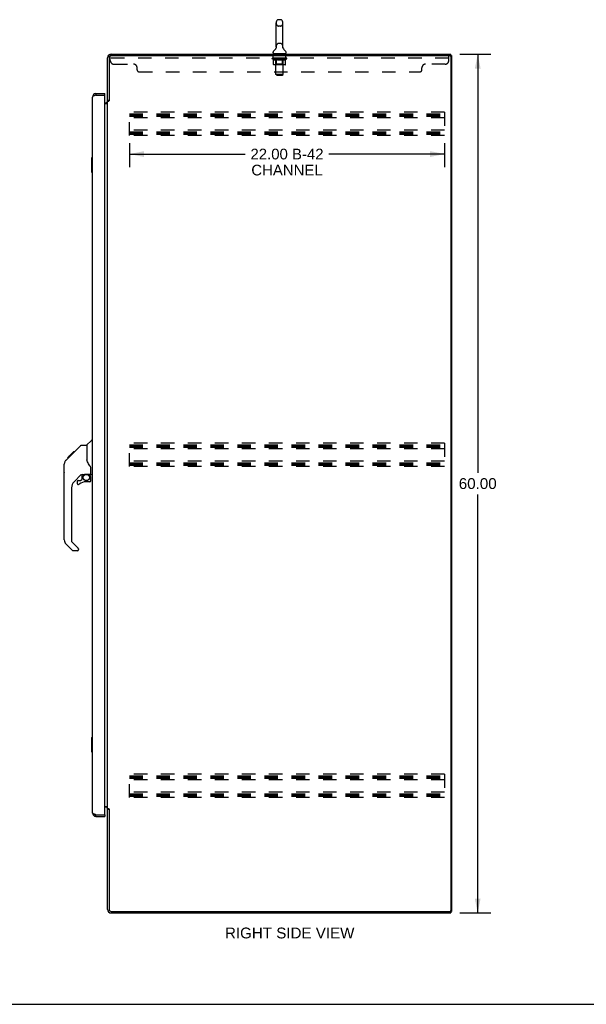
# Model space of a CAD drawing. Header units: inches. Extents: x 0 to 171, y 0 to 111.
# Tile 8 of 11: x 90 to 130, y 0 to 69. Entities that reach past the tile are written whole.
import ezdxf

# ---------------------------------------------------------------- set-up
doc = ezdxf.new("R2010")
doc.units = ezdxf.units.IN
doc.header["$LTSCALE"] = 9.428571
doc.header["$MEASUREMENT"] = 0
doc.linetypes.add('HIDDEN', pattern=[0.2, 0.1, -0.1])
doc.layers.get('0').update_dxf_attribs({"linetype": 'CONTINUOUS'})
for name, color, linetype in [('02___PRT_ALL_AXES', 7, 'CONTINUOUS'), ('DEFAULT_2', 8, 'HIDDEN'), ('DIMENSIONS', 7, 'CONTINUOUS')]:
    doc.layers.add(name, color=color, linetype=linetype)
doc.styles.get("Standard").update_dxf_attribs({"font": 'arial.ttf'})
doc.dimstyles.new('DIMSTYLE_1', dxfattribs={"dimtxt": 0.756303, "dimasz": 1.008403, "dimexe": 0.09, "dimexo": 0.07, "dimgap": 0.0375, "dimtad": 0, "dimtih": 1, "dimtoh": 1, "dimzin": 4, "dimdsep": 46, "dimtxsty": 'Standard', "dimblk": '_FILLED', "dimblk1": '_FILLED', "dimblk2": '_FILLED', "dimcen": 0.09, "dimazin": 1, "dimtfac": 1, "dimtdec": 3, "dimtofl": 0, "dimtmove": 0, "dimatfit": 3, "dimldrblk": '_FILLED', "dimfxl": 1, "dimtolj": 1, "dimtzin": 4, "dimarcsym": 0})
doc.dimstyles.new('DIMSTYLE_3', dxfattribs={"dimtxt": 0.746218, "dimasz": 1.008403, "dimexe": 0.09, "dimexo": 0.07, "dimgap": 0.037, "dimtad": 0, "dimtih": 1, "dimtoh": 1, "dimzin": 4, "dimdsep": 46, "dimtxsty": 'Standard', "dimblk": '_FILLED', "dimblk1": '_FILLED', "dimblk2": '_FILLED', "dimcen": 0.09, "dimazin": 1, "dimtfac": 1, "dimtdec": 3, "dimtofl": 0, "dimtmove": 0, "dimatfit": 3, "dimldrblk": '_FILLED', "dimfxl": 1, "dimtolj": 1, "dimtzin": 4, "dimarcsym": 0})

# ---------------------------------------------------------------- blocks, each defined once
blk = doc.blocks.new('_FILLED')
at = {"color": 0, "linetype": 'ByBlock'}
blk.add_solid([(0, 0), (-1, 0.2), (-1, -0.2)], dxfattribs=at)
blk = doc.blocks.new('*D5')
at = {"layer": 'DIMENSIONS', "color": 2, "linetype": 'Continuous'}
for p, q in [((121.097, 66.381), (123.243, 66.381)), ((122.335, 66.381), (122.335, 37.137)), ((122.335, 6.381), (122.335, 35.625)), ((121.097, 6.381), (123.243, 6.381))]:
    blk.add_line(p, q, dxfattribs=at)
at = {"layer": 'DIMENSIONS', "color": 2, "linetype": 'Continuous', "xscale": 1.0084033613, "yscale": 1.0084033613, "zscale": 1.0084033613}
for p, rotation in [((122.335, 66.381), 90), ((122.335, 6.381), 270)]:
    blk.add_blockref('_FILLED', p, dxfattribs=dict(at, rotation=rotation))
at = {"layer": 'DIMENSIONS', "color": 2, "linetype": 'Continuous', "insert": (122.335, 36.759), "char_height": 0.7563, "width": 2.64284, "attachment_point": 2, "line_spacing_factor": 0.9}
blk.add_mtext('60.00', dxfattribs=at)
blk = doc.blocks.new('*D6')
at = {"layer": 'DIMENSIONS', "color": 2, "linetype": 'Continuous'}
for p, q in [((98.024, 60.168), (98.024, 58.495)), ((120.024, 60.168), (120.024, 58.495)), ((98.024, 59.402), (106.103, 59.402)), ((120.024, 59.402), (111.945, 59.402))]:
    blk.add_line(p, q, dxfattribs=at)
at = {"layer": 'DIMENSIONS', "color": 2, "linetype": 'Continuous', "xscale": 1.0084033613, "yscale": 1.0084033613, "zscale": 1.0084033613, "rotation": 180}
blk.add_blockref('_FILLED', (98.024, 59.402), dxfattribs=at)
at = {"layer": 'DIMENSIONS', "color": 2, "linetype": 'Continuous', "xscale": 1.0084033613, "yscale": 1.0084033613, "zscale": 1.0084033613}
blk.add_blockref('_FILLED', (120.024, 59.402), dxfattribs=at)
at = {"layer": 'DIMENSIONS', "color": 2, "linetype": 'Continuous', "insert": (109.024, 59.775), "char_height": 0.7462, "width": 5.09592, "attachment_point": 2, "line_spacing_factor": 0.9}
blk.add_mtext('22.00 B-42\\PCHANNEL', dxfattribs=at)

msp = doc.modelspace()

# ---------------------------------------------------------------- linework, layer by layer
at = {"color": 7, "linetype": 'Continuous'}
for p, q in [((108.566, 68.789), (108.439, 68.789)), ((108.261, 66.903), (108.261, 68.566)), ((108.744, 66.903), (108.744, 68.566)), ((108.264, 66.867), (108.264, 66.863)), ((108.264, 66.863), (108.265, 66.859)), ((108.265, 66.838), (108.264, 66.833)), ((108.264, 66.834), (108.264, 66.829)), ((108.265, 66.859), (108.265, 66.855)), ((108.265, 66.855), (108.265, 66.851)), ((108.265, 66.851), (108.265, 66.846)), ((108.265, 66.846), (108.265, 66.842)), ((108.265, 66.842), (108.265, 66.838)), ((108.74, 66.859), (108.741, 66.863)), ((108.74, 66.851), (108.74, 66.855)), ((108.74, 66.846), (108.74, 66.851)), ((108.74, 66.842), (108.74, 66.846)), ((108.74, 66.838), (108.74, 66.842)), ((108.741, 66.833), (108.74, 66.838)), ((108.741, 66.829), (108.741, 66.834)), ((108.051, 66.471), (108.051, 66.509)), ((108.065, 66.411), (108.065, 66.381)), ((108.94, 66.411), (108.065, 66.411)), ((108.94, 66.411), (108.94, 66.381)), ((108.955, 66.471), (108.955, 66.509)), ((120.395, 66.277), (120.503, 66.277)), ((120.451, 66.277), (120.451, 66.381)), ((95.691, 63.631), (95.691, 63.527)), ((96.299, 63.527), (96.279, 63.527)), ((96.299, 63.527), (96.299, 63.631)), ((96.607, 63.14), (96.503, 63.14)), ((95.385, 59.116), (95.385, 58.146)), ((95.445, 59.131), (95.4, 59.131)), ((95.431, 59.031), (95.431, 58.231)), ((95.4, 58.131), (95.445, 58.131)), ((95.057, 39.076), (95.354, 39.373)), ((95.445, 39.385), (95.382, 39.385)), ((93.701, 38.181), (94.111, 38.59)), ((94.01, 38.423), (94.634, 39.047)), ((94.111, 38.59), (94.113, 38.592)), ((94.111, 38.591), (94.178, 38.591)), ((94.178, 38.59), (94.111, 38.59)), ((94.113, 38.592), (94.18, 38.592)), ((94.69, 39.07), (95.051, 39.07)), ((95.051, 39.07), (95.051, 37.966)), ((93.591, 38.003), (93.572, 37.982)), ((93.591, 38.003), (93.87, 38.282)), ((93.697, 38.177), (93.7, 38.18)), ((93.697, 38.177), (93.764, 38.177)), ((93.7, 38.18), (93.767, 38.18)), ((93.768, 38.181), (93.701, 38.181)), ((93.849, 38.262), (93.783, 38.262)), ((93.869, 38.282), (94.002, 38.415)), ((93.936, 38.348), (93.869, 38.348)), ((94.018, 38.431), (93.951, 38.431)), ((94.01, 38.423), (93.974, 38.387)), ((94.094, 38.507), (94.028, 38.507)), ((95.071, 37.973), (95.051, 38.028)), ((95.1, 37.905), (95.071, 37.973)), ((93.464, 37.143), (93.464, 37.73)), ((93.476, 32.442), (93.476, 37.726)), ((95.327, 37.042), (95.327, 37.449)), ((94.662, 37.008), (94.161, 36.507)), ((94.382, 36.509), (94.382, 36.39)), ((94.46, 36.588), (94.613, 36.588)), ((94.621, 36.591), (94.693, 36.663)), ((94.697, 36.998), (94.697, 36.671)), ((94.739, 37.003), (94.827, 37.003)), ((95.004, 37.044), (95.012, 37.044)), ((95.012, 37.044), (95.307, 37.044)), ((95.248, 36.509), (95.012, 36.509)), ((95.189, 37.044), (95.269, 36.965)), ((95.261, 36.957), (95.255, 36.951)), ((95.307, 36.825), (95.327, 36.825)), ((95.327, 36.588), (95.327, 36.825)), ((95.366, 37.003), (95.445, 37.003)), ((93.988, 36.089), (93.988, 32.356)), ((94.044, 31.711), (93.591, 32.163)), ((94.011, 32.3), (94.447, 31.865)), ((94.382, 31.688), (94.099, 31.688)), ((94.46, 31.831), (94.46, 31.767)), ((95.385, 18.616), (95.385, 17.646)), ((95.445, 18.631), (95.4, 18.631)), ((95.431, 18.531), (95.431, 17.731)), ((95.4, 17.631), (95.445, 17.631)), ((95.691, 13.131), (95.691, 13.235)), ((96.279, 13.235), (96.299, 13.235)), ((96.299, 13.235), (96.299, 13.131)), ((96.607, 13.621), (96.503, 13.621)), ((120.395, 6.485), (120.503, 6.485)), ((120.451, 6.485), (120.451, 6.381)), ((0, 0), (171.429, 0))]:
    msp.add_line(p, q, dxfattribs=at)
at = {"color": 3, "linetype": 'Continuous'}
for p, q in [((96.503, 63.127), (96.503, 66.134)), ((96.607, 66.135), (96.607, 63.129)), ((96.749, 66.381), (120.451, 66.381)), ((96.749, 66.277), (120.388, 66.277)), ((120.451, 66.214), (120.451, 6.547)), ((120.503, 66.277), (120.503, 6.485)), ((95.445, 13.377), (95.445, 63.384)), ((95.691, 63.631), (96.299, 63.631)), ((95.691, 63.527), (96.279, 63.527)), ((96.299, 13.255), (96.299, 63.507)), ((96.299, 62.985), (96.36, 62.985)), ((96.299, 62.933), (96.503, 62.933)), ((96.503, 13.673), (96.503, 63.088)), ((96.503, 63.088), (96.577, 63.088)), ((96.299, 13.829), (96.503, 13.829)), ((96.36, 13.777), (96.299, 13.777)), ((95.691, 13.235), (96.279, 13.235)), ((95.691, 13.131), (96.299, 13.131)), ((96.503, 13.673), (96.577, 13.673)), ((96.503, 6.627), (96.503, 13.634)), ((96.593, 13.655), (96.595, 13.651)), ((96.607, 13.633), (96.607, 6.627)), ((96.749, 6.485), (120.388, 6.485)), ((96.749, 6.381), (120.451, 6.381))]:
    msp.add_line(p, q, dxfattribs=at)
at = {"color": 7, "linetype": 'Continuous'}
for points in [[(108.74, 66.855), (108.74, 66.859), (108.741, 66.863), (108.741, 66.867)], [(95.43, 59.067), (95.43, 59.061), (95.431, 59.056), (95.431, 59.05), (95.431, 59.043), (95.431, 59.037), (95.431, 59.031)], [(95.431, 58.231), (95.431, 58.225), (95.431, 58.218), (95.431, 58.212), (95.431, 58.206), (95.43, 58.2), (95.43, 58.195)], [(94.634, 39.047), (94.642, 39.054), (94.65, 39.059), (94.66, 39.064), (94.669, 39.067), (94.68, 39.069), (94.69, 39.07)], [(93.591, 38.003), (93.572, 37.983), (93.547, 37.95), (93.525, 37.914), (93.506, 37.877), (93.492, 37.838), (93.483, 37.797), (93.477, 37.755), (93.476, 37.726)], [(93.891, 38.303), (93.876, 38.288), (93.87, 38.282)], [(93.974, 38.387), (93.952, 38.365), (93.93, 38.343), (93.891, 38.303)], [(95.273, 37.62), (95.225, 37.69), (95.176, 37.767), (95.135, 37.838), (95.1, 37.905)], [(95.327, 37.449), (95.326, 37.473), (95.321, 37.508), (95.312, 37.542), (95.3, 37.574), (95.284, 37.603), (95.273, 37.62)], [(94.827, 37.003), (94.835, 37.004), (94.844, 37.006), (94.853, 37.009), (94.865, 37.013), (94.878, 37.017), (94.893, 37.023), (94.91, 37.028), (94.927, 37.033), (94.946, 37.037), (94.966, 37.041), (94.985, 37.043), (95.004, 37.044)], [(95.307, 36.825), (95.306, 36.839), (95.304, 36.853), (95.302, 36.867), (95.298, 36.88), (95.293, 36.893), (95.287, 36.906), (95.28, 36.918), (95.273, 36.929), (95.264, 36.94), (95.255, 36.951)], [(95.269, 36.965), (95.269, 36.964), (95.268, 36.964), (95.267, 36.963), (95.266, 36.962), (95.265, 36.961), (95.261, 36.957)], [(95.43, 18.567), (95.43, 18.561), (95.431, 18.556), (95.431, 18.55), (95.431, 18.543), (95.431, 18.537), (95.431, 18.531)], [(95.431, 17.731), (95.431, 17.725), (95.431, 17.718), (95.431, 17.712), (95.431, 17.706), (95.43, 17.7), (95.43, 17.695)]]:
    msp.add_lwpolyline(points, dxfattribs=at)
at = {"color": 3, "linetype": 'Continuous'}
for points in [[(95.604, 63.494), (95.59, 63.489), (95.577, 63.483), (95.564, 63.478), (95.551, 63.472), (95.539, 63.467), (95.528, 63.461), (95.517, 63.456), (95.507, 63.45), (95.497, 63.445), (95.488, 63.439), (95.48, 63.434), (95.473, 63.428), (95.466, 63.423), (95.461, 63.417), (95.456, 63.412), (95.452, 63.406), (95.449, 63.401), (95.446, 63.395), (95.445, 63.39), (95.445, 63.384)], [(95.691, 63.527), (95.676, 63.521), (95.661, 63.516), (95.647, 63.51), (95.632, 63.505), (95.618, 63.499), (95.604, 63.494)], [(96.577, 63.088), (96.579, 63.09), (96.581, 63.091), (96.582, 63.093), (96.584, 63.094), (96.585, 63.095), (96.586, 63.097), (96.588, 63.098), (96.589, 63.1), (96.589, 63.101), (96.59, 63.102), (96.591, 63.103), (96.592, 63.105), (96.593, 63.106), (96.593, 63.107)], [(96.593, 63.107), (96.595, 63.111), (96.596, 63.112), (96.597, 63.114), (96.598, 63.116), (96.599, 63.117), (96.6, 63.119), (96.601, 63.12), (96.602, 63.122), (96.603, 63.124), (96.604, 63.125), (96.605, 63.127), (96.607, 63.129)], [(95.604, 13.268), (95.59, 13.273), (95.577, 13.279), (95.564, 13.284), (95.551, 13.29), (95.539, 13.295), (95.528, 13.301), (95.517, 13.306), (95.507, 13.312), (95.497, 13.317), (95.488, 13.323), (95.48, 13.328), (95.473, 13.334), (95.466, 13.339), (95.461, 13.345), (95.456, 13.35), (95.452, 13.355), (95.449, 13.361), (95.446, 13.366), (95.445, 13.372), (95.445, 13.377)], [(95.691, 13.235), (95.676, 13.24), (95.661, 13.246), (95.647, 13.251), (95.632, 13.257), (95.618, 13.262), (95.604, 13.268)], [(96.577, 13.673), (96.579, 13.672), (96.581, 13.671), (96.582, 13.669), (96.584, 13.668), (96.585, 13.666), (96.586, 13.665), (96.588, 13.664), (96.589, 13.662), (96.589, 13.661), (96.59, 13.66), (96.591, 13.658), (96.592, 13.657), (96.593, 13.656), (96.593, 13.655)], [(96.595, 13.651), (96.596, 13.649), (96.597, 13.648), (96.598, 13.646), (96.599, 13.645), (96.6, 13.643), (96.601, 13.642), (96.602, 13.64), (96.603, 13.638), (96.604, 13.636), (96.605, 13.635), (96.607, 13.633)]]:
    msp.add_lwpolyline(points, dxfattribs=at)
at = {"color": 7, "linetype": 'Continuous'}
msp.add_circle((95.012, 36.804), 0.217, dxfattribs=at)
for centre, radius, start, end in [((108.439, 68.664), 0.125, 90, 123.18477), ((108.566, 68.664), 0.125, 56.81523, 90), ((108.503, 68.566), 0.241, 123.18477, 180), ((108.503, 68.566), 0.241, 0, 56.81523), ((107.802, 67.01), 0.5, 306.74144, 337.18423), ((108.503, 66.903), 0.241, 180, 188.65001), ((108.503, 66.903), 0.241, 351.34999, 360), ((109.204, 67.01), 0.5, 202.81578, 233.25856), ((108.176, 66.509), 0.125, 126.74165, 180), ((108.111, 66.471), 0.06, 180, 270), ((108.895, 66.471), 0.06, 270, 360), ((108.83, 66.509), 0.125, 0, 53.25835), ((95.691, 63.384), 0.142, 90, 131.38317), ((95.609, 63.241), 0.26, 87.36278, 90), ((95.4, 59.116), 0.015, 90, 180), ((95.43, 59.116), 0.015, 0, 90), ((95.4, 58.146), 0.015, 180, 270), ((95.43, 58.146), 0.015, 270, 360), ((95.382, 39.345), 0.0394, 90, 135), ((95.071, 39.062), 0.0197, 135, 180), ((93.484, 37.73), 0.0197, 110.96309, 180), ((93.484, 37.143), 0.0197, 180, 246.39296), ((94.579, 36.089), 0.591, 135, 180), ((94.46, 36.509), 0.0787, 90, 180), ((95.012, 35.722), 0.787, 90, 129.5212), ((94.613, 36.6), 0.0118, 270, 315), ((94.739, 36.806), 0.197, 90, 127.44051), ((94.685, 36.671), 0.0118, 315, 360), ((95.248, 36.588), 0.0787, 270, 360), ((95.13, 36.825), 0.197, 0, 45), ((95.307, 37.064), 0.0197, 270, 360), ((95.366, 37.042), 0.0394, 180, 270), ((94.46, 36.39), 0.0787, 180, 309.5212), ((93.87, 32.442), 0.394, 180, 225), ((94.067, 32.356), 0.0787, 180, 225), ((94.099, 31.767), 0.0787, 225, 270), ((94.382, 31.767), 0.0787, 270, 360), ((94.413, 31.831), 0.0472, 0, 45), ((95.4, 18.616), 0.015, 90, 180), ((95.43, 18.616), 0.015, 0, 90), ((95.4, 17.646), 0.015, 180, 270), ((95.43, 17.646), 0.015, 270, 360), ((95.691, 13.377), 0.142, 228.61683, 270), ((95.609, 13.521), 0.26, 270, 272.60797)]:
    msp.add_arc(centre, radius, start, end, dxfattribs=at)
at = {"color": 3, "linetype": 'Continuous'}
for centre, radius, start, end in [((96.749, 66.134), 0.246, 90, 180), ((96.749, 66.135), 0.142, 90, 180), ((120.388, 66.214), 0.0625, 0, 90), ((95.691, 63.384), 0.246, 90, 180), ((96.279, 63.507), 0.02, 0, 90), ((96.36, 63.127), 0.142, 270, 360), ((96.36, 13.634), 0.142, 0, 90), ((95.691, 13.377), 0.246, 180, 270), ((96.279, 13.255), 0.02, 270, 360), ((96.749, 6.627), 0.246, 180, 270), ((96.749, 6.627), 0.142, 180, 270), ((120.388, 6.547), 0.0625, 270, 360)]:
    msp.add_arc(centre, radius, start, end, dxfattribs=at)
at = {"layer": '02___PRT_ALL_AXES', "color": 8, "linetype": 'HIDDEN'}
for p, q in [((108.065, 66.09), (108.065, 66.277)), ((108.94, 66.277), (108.065, 66.277)), ((108.94, 66.09), (108.065, 66.09)), ((108.94, 66.09), (108.94, 66.277))]:
    msp.add_line(p, q, dxfattribs=at)
at = {"layer": 'DEFAULT_2', "color": 8, "linetype": 'HIDDEN'}
for p, q in [((108.566, 68.344), (108.439, 68.344)), ((108.566, 67.126), (108.439, 67.126)), ((96.69, 65.932), (96.69, 66.277)), ((96.749, 66.277), (96.69, 66.277)), ((120.315, 66.09), (96.69, 66.09)), ((107.996, 66.053), (107.996, 66.085)), ((107.996, 66.084), (108.241, 66.084)), ((108.074, 65.998), (107.996, 66.053)), ((109.009, 66.053), (107.996, 66.053)), ((107.997, 66.084), (107.997, 66.088)), ((108.093, 66.087), (107.997, 66.088)), ((108.004, 66.085), (108.004, 66.09)), ((108.011, 66.082), (108.011, 66.085)), ((108.011, 66.082), (108.994, 66.082)), ((108.018, 66.082), (108.018, 66.085)), ((108.019, 66.082), (108.019, 66.085)), ((108.027, 66.085), (108.027, 66.09)), ((108.04, 66.082), (108.04, 66.085)), ((108.041, 66.082), (108.041, 66.085)), ((108.064, 66.085), (108.064, 66.09)), ((108.076, 66.082), (108.076, 66.085)), ((108.078, 66.082), (108.078, 66.085)), ((108.093, 66.084), (108.093, 66.087)), ((108.115, 66.085), (108.115, 66.09)), ((108.116, 66.082), (108.116, 66.084)), ((108.117, 66.082), (108.117, 66.084)), ((108.119, 66.082), (108.119, 66.084)), ((108.125, 66.082), (108.125, 66.085)), ((108.125, 66.082), (108.125, 66.084)), ((108.127, 66.082), (108.127, 66.085)), ((108.13, 66.082), (108.13, 66.085)), ((108.134, 66.082), (108.134, 66.084)), ((108.145, 66.082), (108.145, 66.084)), ((108.159, 66.082), (108.159, 66.084)), ((108.16, 66.082), (108.16, 66.087)), ((108.176, 66.082), (108.176, 66.084)), ((108.176, 66.082), (108.176, 66.084)), ((108.177, 66.085), (108.177, 66.09)), ((108.185, 66.082), (108.185, 66.085)), ((108.188, 66.082), (108.188, 66.085)), ((108.196, 66.082), (108.196, 66.084)), ((108.205, 66.082), (108.205, 66.088)), ((108.217, 66.082), (108.217, 66.084)), ((108.22, 66.082), (108.22, 66.084)), ((108.241, 66.082), (108.241, 66.084)), ((108.295, 66.084), (108.245, 66.084)), ((108.25, 66.085), (108.25, 66.09)), ((108.253, 66.411), (108.253, 66.381)), ((108.253, 65.675), (108.253, 66.05)), ((108.254, 64.971), (108.254, 66.381)), ((108.255, 66.082), (108.255, 66.085)), ((108.259, 66.082), (108.259, 66.085)), ((108.264, 66.082), (108.264, 66.089)), ((108.267, 66.082), (108.267, 66.084)), ((108.276, 66.082), (108.276, 66.084)), ((108.295, 66.082), (108.295, 66.084)), ((108.355, 66.084), (108.308, 66.084)), ((108.324, 66.082), (108.324, 66.084)), ((108.33, 66.085), (108.33, 66.09)), ((108.333, 66.082), (108.333, 66.085)), ((108.334, 66.082), (108.334, 66.089)), ((108.337, 66.082), (108.337, 66.085)), ((108.343, 66.082), (108.343, 66.085)), ((108.355, 66.082), (108.355, 66.084)), ((108.419, 66.084), (108.376, 66.084)), ((108.386, 66.082), (108.386, 66.084)), ((108.411, 66.084), (108.503, 66.09)), ((108.415, 66.085), (108.415, 66.09)), ((108.415, 66.085), (108.415, 66.09)), ((108.415, 66.09), (108.415, 66.09)), ((108.415, 66.082), (108.415, 66.085)), ((108.418, 66.082), (108.418, 66.085)), ((108.419, 66.082), (108.419, 66.085)), ((108.419, 66.082), (108.419, 66.084)), ((108.486, 66.084), (108.448, 66.084)), ((108.452, 66.082), (108.452, 66.084)), ((108.486, 66.082), (108.486, 66.084)), ((108.501, 66.085), (108.501, 66.085)), ((108.501, 66.082), (108.501, 66.085)), ((108.501, 66.082), (108.501, 66.085)), ((108.503, 66.085), (108.503, 66.09)), ((108.503, 66.09), (108.594, 66.084)), ((108.505, 66.082), (108.505, 66.085)), ((108.505, 66.082), (108.505, 66.085)), ((108.505, 66.085), (108.505, 66.085)), ((108.519, 66.082), (108.519, 66.084)), ((108.519, 66.084), (108.558, 66.084)), ((108.553, 66.082), (108.553, 66.084)), ((108.586, 66.082), (108.586, 66.085)), ((108.586, 66.082), (108.586, 66.084)), ((108.586, 66.084), (108.63, 66.084)), ((108.587, 66.082), (108.587, 66.085)), ((108.59, 66.085), (108.59, 66.09)), ((108.59, 66.09), (108.591, 66.09)), ((108.59, 66.082), (108.59, 66.085)), ((108.591, 66.085), (108.591, 66.09)), ((108.619, 66.082), (108.619, 66.084)), ((108.651, 66.082), (108.651, 66.084)), ((108.651, 66.084), (108.698, 66.084)), ((108.663, 66.082), (108.663, 66.085)), ((108.669, 66.082), (108.669, 66.085)), ((108.671, 66.082), (108.671, 66.089)), ((108.673, 66.082), (108.673, 66.085)), ((108.676, 66.085), (108.676, 66.09)), ((108.682, 66.082), (108.682, 66.084)), ((108.71, 66.082), (108.71, 66.084)), ((108.71, 66.084), (108.76, 66.084)), ((108.73, 66.082), (108.73, 66.084)), ((108.738, 66.082), (108.738, 66.084)), ((108.742, 66.082), (108.742, 66.089)), ((108.747, 66.082), (108.747, 66.085)), ((108.75, 66.082), (108.75, 66.085)), ((108.752, 64.971), (108.752, 66.381)), ((108.753, 66.411), (108.753, 66.381)), ((108.753, 65.675), (108.753, 66.05)), ((108.756, 66.085), (108.756, 66.09)), ((108.764, 66.082), (108.764, 66.084)), ((108.764, 66.084), (108.925, 66.084)), ((108.786, 66.082), (108.786, 66.084)), ((108.788, 66.082), (108.788, 66.084)), ((108.801, 66.082), (108.801, 66.088)), ((108.81, 66.082), (108.81, 66.084)), ((108.817, 66.082), (108.817, 66.085)), ((108.82, 66.082), (108.82, 66.085)), ((108.828, 66.085), (108.828, 66.09)), ((108.829, 66.082), (108.829, 66.084)), ((108.829, 66.082), (108.829, 66.084)), ((108.846, 66.082), (108.846, 66.087)), ((108.846, 66.082), (108.846, 66.084)), ((108.86, 66.082), (108.86, 66.084)), ((108.872, 66.082), (108.872, 66.084)), ((108.875, 66.082), (108.875, 66.085)), ((108.878, 66.082), (108.878, 66.085)), ((108.881, 66.082), (108.881, 66.085)), ((108.881, 66.082), (108.881, 66.084)), ((108.886, 66.082), (108.886, 66.084)), ((108.889, 66.082), (108.889, 66.084)), ((108.889, 66.082), (108.889, 66.084)), ((108.89, 66.085), (108.89, 66.09)), ((108.927, 66.082), (108.927, 66.085)), ((108.93, 66.082), (108.93, 66.085)), ((108.93, 65.997), (109.009, 66.053)), ((108.941, 66.085), (108.941, 66.09)), ((108.964, 66.082), (108.964, 66.085)), ((108.965, 66.082), (108.965, 66.085)), ((108.978, 66.085), (108.978, 66.09)), ((108.986, 66.082), (108.986, 66.085)), ((108.987, 66.082), (108.987, 66.085)), ((108.994, 66.082), (108.994, 66.085)), ((109.001, 66.085), (109.001, 66.09)), ((109.009, 66.053), (109.009, 66.09)), ((120.315, 65.932), (120.315, 66.277)), ((96.94, 65.682), (98.315, 65.682)), ((98.565, 65.277), (98.565, 65.432)), ((108.074, 65.673), (108.074, 65.998)), ((108.074, 65.998), (108.086, 65.99)), ((108.098, 65.983), (108.086, 65.99)), ((108.109, 65.977), (108.098, 65.983)), ((108.895, 65.644), (108.108, 65.644)), ((108.121, 65.971), (108.109, 65.977)), ((108.132, 65.967), (108.121, 65.972)), ((108.144, 65.963), (108.132, 65.967)), ((108.219, 65.963), (108.144, 65.963)), ((108.219, 65.963), (108.23, 65.967)), ((108.253, 65.675), (108.221, 65.644)), ((108.241, 65.971), (108.23, 65.967)), ((108.253, 65.977), (108.241, 65.971)), ((108.264, 65.983), (108.253, 65.977)), ((108.753, 65.675), (108.253, 65.675)), ((108.276, 65.99), (108.264, 65.983)), ((108.288, 65.998), (108.276, 65.99)), ((108.288, 65.673), (108.288, 65.998)), ((108.288, 65.998), (108.311, 65.99)), ((108.334, 65.983), (108.311, 65.99)), ((108.357, 65.977), (108.334, 65.983)), ((108.379, 65.972), (108.356, 65.977)), ((108.401, 65.967), (108.379, 65.972)), ((108.424, 65.963), (108.401, 65.967)), ((108.582, 65.963), (108.424, 65.963)), ((108.582, 65.963), (108.604, 65.967)), ((108.626, 65.971), (108.604, 65.967)), ((108.648, 65.977), (108.626, 65.971)), ((108.67, 65.983), (108.648, 65.977)), ((108.693, 65.99), (108.67, 65.983)), ((108.716, 65.997), (108.693, 65.99)), ((108.699, 65.644), (108.701, 65.644)), ((108.705, 65.646), (108.707, 65.647)), ((108.707, 65.647), (108.708, 65.649)), ((108.716, 65.673), (108.716, 65.997)), ((108.716, 65.997), (108.727, 65.99)), ((108.738, 65.983), (108.727, 65.99)), ((108.749, 65.977), (108.738, 65.983)), ((108.76, 65.972), (108.749, 65.977)), ((108.753, 65.675), (108.785, 65.644)), ((108.771, 65.967), (108.76, 65.972)), ((108.781, 65.963), (108.77, 65.967)), ((108.864, 65.963), (108.781, 65.963)), ((108.864, 65.963), (108.875, 65.967)), ((108.886, 65.972), (108.875, 65.967)), ((108.897, 65.977), (108.886, 65.971)), ((108.907, 65.983), (108.896, 65.977)), ((108.918, 65.989), (108.907, 65.983)), ((108.93, 65.997), (108.918, 65.989)), ((108.93, 65.673), (108.93, 65.997)), ((118.44, 65.277), (118.44, 65.432)), ((120.065, 65.682), (118.69, 65.682)), ((98.69, 65.152), (118.315, 65.152)), ((108.314, 64.911), (108.254, 64.971)), ((108.752, 64.971), (108.254, 64.971)), ((108.314, 64.911), (108.692, 64.911)), ((108.692, 64.911), (108.752, 64.971)), ((98.024, 60.693), (98.024, 62.318)), ((120.024, 62.318), (98.024, 62.318)), ((98.024, 62.214), (120.024, 62.214)), ((98.024, 62.125), (120.024, 62.125)), ((98.024, 62.047), (120.024, 62.047)), ((120.024, 61.943), (98.024, 61.943)), ((120.024, 62.318), (120.024, 60.693)), ((120.024, 61.068), (98.024, 61.068)), ((98.024, 60.964), (120.024, 60.964)), ((98.024, 60.875), (120.024, 60.875)), ((98.024, 60.797), (120.024, 60.797)), ((120.024, 60.693), (98.024, 60.693)), ((98.024, 37.568), (98.024, 39.193)), ((120.024, 39.193), (98.024, 39.193)), ((98.024, 39.089), (120.024, 39.089)), ((98.024, 39), (120.024, 39)), ((98.024, 38.922), (120.024, 38.922)), ((120.024, 38.818), (98.024, 38.818)), ((120.024, 39.193), (120.024, 37.568)), ((120.024, 37.943), (98.024, 37.943)), ((98.024, 37.839), (120.024, 37.839)), ((98.024, 37.75), (120.024, 37.75)), ((98.024, 37.672), (120.024, 37.672)), ((120.024, 37.568), (98.024, 37.568)), ((120.024, 16.068), (98.024, 16.068)), ((98.024, 14.443), (98.024, 16.068)), ((98.024, 15.964), (120.024, 15.964)), ((98.024, 15.875), (120.024, 15.875)), ((120.024, 16.068), (120.024, 14.443)), ((98.024, 15.797), (120.024, 15.797)), ((120.024, 15.693), (98.024, 15.693)), ((120.024, 14.818), (98.024, 14.818)), ((98.024, 14.714), (120.024, 14.714)), ((98.024, 14.625), (120.024, 14.625)), ((98.024, 14.547), (120.024, 14.547)), ((120.024, 14.443), (98.024, 14.443))]:
    msp.add_line(p, q, dxfattribs=at)
for points in [[(108.108, 65.644), (108.104, 65.644), (108.1, 65.644), (108.096, 65.646), (108.092, 65.647), (108.088, 65.649), (108.085, 65.651), (108.082, 65.654), (108.079, 65.657), (108.077, 65.661), (108.075, 65.665), (108.074, 65.669), (108.074, 65.673)], [(108.305, 65.644), (108.303, 65.644), (108.301, 65.644), (108.299, 65.646), (108.297, 65.647), (108.295, 65.649), (108.293, 65.651), (108.292, 65.654), (108.29, 65.657), (108.289, 65.661), (108.288, 65.665), (108.288, 65.669), (108.288, 65.673)], [(108.701, 65.644), (108.703, 65.644), (108.705, 65.646)], [(108.708, 65.649), (108.71, 65.651), (108.712, 65.654), (108.713, 65.657), (108.714, 65.661)], [(108.71, 65.651), (108.712, 65.654), (108.713, 65.657)], [(108.714, 65.661), (108.715, 65.665), (108.715, 65.669), (108.716, 65.673)], [(108.715, 65.665), (108.715, 65.669), (108.716, 65.673)], [(108.895, 65.644), (108.899, 65.644), (108.903, 65.644), (108.908, 65.646), (108.911, 65.647), (108.915, 65.649), (108.919, 65.651), (108.922, 65.654), (108.924, 65.657), (108.926, 65.661), (108.928, 65.665), (108.929, 65.669), (108.93, 65.673)]]:
    msp.add_lwpolyline(points, dxfattribs=at)
for centre, radius, start, end in [((108.503, 68.566), 0.241, 180, 236.81523), ((108.439, 68.469), 0.125, 236.81523, 270), ((108.566, 68.469), 0.125, 270, 303.18477), ((108.503, 68.566), 0.241, 303.18477, 360), ((108.503, 66.903), 0.241, 123.18477, 180), ((108.439, 67.001), 0.125, 90, 123.18477), ((108.566, 67.001), 0.125, 56.81523, 90), ((108.503, 66.903), 0.241, 0, 56.81523), ((108.221, 66.05), 0.0318, 0, 89.99999), ((108.224, 66.381), 0.03, 0, 90), ((108.782, 66.381), 0.03, 90, 180), ((108.785, 66.05), 0.0318, 90.00001, 180), ((96.94, 65.932), 0.25, 180, 270), ((98.315, 65.432), 0.25, 0, 90), ((118.69, 65.432), 0.25, 90, 180), ((120.065, 65.932), 0.25, 270, 360), ((98.69, 65.277), 0.125, 180, 270), ((118.315, 65.277), 0.125, 270, 360)]:
    msp.add_arc(centre, radius, start, end, dxfattribs=at)
for centre, major_axis, ratio, start_param, end_param in [((108.503, 66.09), (0.506, 0.005), 0.05963, 9.249616, 9.431313), ((108.503, 66.09), (0.506, 0), 0.060556, -3.083241, -2.96706), ((107.961, 66.08), (0.158, 0.002), 0.05963, 0.25549, 1.295341), ((108.503, 66.09), (0.506, 0.011), 0.05688, 2.791345, 2.965878), ((108.016, 66.08), (0.158, -0.002), 0.05963, 0.605815, 1.645666), ((108.503, 66.09), (0.506, -0.005), 0.05963, -2.96643, -2.791898), ((107.961, 66.075), (0.158, 0.003), 0.05688, 1.20151, 1.294789), ((108.016, 66.075), (0.158, 0), 0.060556, 1.551758, 1.645036), ((107.981, 66.075), (0.158, 0.002), 0.05963, 1.170259, 1.376596), ((108.017, 66.077), (0.131, 0.001), 0.05963, 1.065228, 1.614276), ((108.001, 66.077), (0.131, 0.003), 0.05688, 0.890143, 1.43919), ((108.047, 66.077), (0.131, 0), 0.060556, 1.240391, 1.789438), ((107.958, 66.08), (0.158, 0.003), 0.05688, 0.080405, 1.120256), ((108.503, 66.09), (0.506, 0.015), 0.052395, 2.616403, 2.790936), ((108.066, 66.08), (0.158, -0.003), 0.05688, 0.7809, 1.820751), ((108.503, 66.09), (0.506, -0.011), 0.05688, -2.791345, -2.616812), ((107.958, 66.075), (0.158, 0.005), 0.052395, 1.026568, 1.119847), ((108.066, 66.075), (0.158, -0.002), 0.05963, 1.72692, 1.820198), ((108.001, 66.077), (0.131, 0.004), 0.052395, 0.715201, 1.264248), ((108.092, 66.077), (0.131, -0.001), 0.05963, 1.415553, 1.9646), ((108.503, 66.09), (0.506, 0.02), 0.046319, 2.441654, 2.616187), ((108.129, 66.08), (0.158, -0.005), 0.052395, 0.955842, 1.995693), ((107.972, 66.08), (0.158, 0.005), 0.052395, -0.094537, 0.945314), ((108.503, 66.09), (0.506, -0.015), 0.052395, -2.616403, -2.44187), ((107.972, 66.075), (0.158, 0.006), 0.046319, 0.851819, 0.945098), ((108.129, 66.075), (0.158, -0.003), 0.05688, 1.902006, 1.995284), ((108.015, 66.077), (0.131, 0.005), 0.046319, 0.540452, 1.089499), ((108.149, 66.077), (0.131, -0.003), 0.05688, 1.590638, 2.139686), ((107.981, 66.08), (0.158, 0), 0.060556, 0.430652, 0.777569), ((108.503, 66.09), (0.506, 0.024), 0.038841, 2.267123, 2.441656), ((108.204, 66.08), (0.158, -0.006), 0.046319, 1.130591, 2.170442), ((108.001, 66.08), (0.158, 0.006), 0.046319, -0.269286, 0.770565), ((108.503, 66.09), (0.506, -0.02), 0.046319, -2.441654, -2.267121), ((108.001, 66.075), (0.158, 0.007), 0.038841, 0.677289, 0.770567), ((108.204, 66.075), (0.158, -0.005), 0.052395, 2.076947, 2.170226), ((108.045, 66.077), (0.131, 0.006), 0.038841, 0.365921, 0.914969), ((108.216, 66.077), (0.131, -0.004), 0.052395, 1.76558, 2.314627), ((108.503, 66.09), (0.506, 0.027), 0.030195, 2.09281, 2.267343), ((108.288, 66.08), (0.158, -0.007), 0.038841, 1.305122, 2.344973), ((108.046, 66.08), (0.158, 0.007), 0.038841, -0.443817, 0.596034), ((108.503, 66.09), (0.506, -0.024), 0.038841, -2.267123, -2.092591), ((108.046, 66.075), (0.158, 0.008), 0.030195, 0.502975, 0.596254), ((108.288, 66.075), (0.158, -0.006), 0.046319, 2.251696, 2.344975), ((108.088, 66.077), (0.131, 0.007), 0.030195, 0.191608, 0.740655), ((108.293, 66.077), (0.131, -0.005), 0.046319, 1.940329, 2.489376), ((108.105, 66.08), (0.158, 0.008), 0.030195, -0.61813, 0.421721), ((108.503, 66.09), (0.506, 0.029), 0.020645, 1.918687, 2.09322), ((108.378, 66.08), (0.158, -0.008), 0.030195, 1.479435, 2.519286), ((108.503, 66.09), (0.506, -0.027), 0.030195, -2.09281, -1.918277), ((108.105, 66.075), (0.158, 0.009), 0.020645, 0.328852, 0.422131), ((108.378, 66.075), (0.158, -0.007), 0.038841, 2.426227, 2.519505), ((108.144, 66.077), (0.131, 0.007), 0.020645, 0.017485, 0.566532), ((108.375, 66.077), (0.131, -0.006), 0.038841, 2.11486, 2.663907), ((108.176, 66.08), (0.158, 0.009), 0.020645, -0.792253, 0.247598), ((108.503, 66.09), (0.506, 0.03), 0.010478, 1.744704, 1.919237), ((108.472, 66.08), (0.158, -0.009), 0.020645, 1.653558, 2.693409), ((108.503, 66.09), (0.506, -0.029), 0.020645, -1.918687, -1.744154), ((108.176, 66.075), (0.158, 0.009), 0.010478, 0.154869, 0.248148), ((108.472, 66.075), (0.158, -0.008), 0.030195, 2.60054, 2.693819), ((108.211, 66.077), (0.131, 0.008), 0.010478, 6.126688, 6.675735), ((108.462, 66.077), (0.131, -0.007), 0.030195, 2.289173, 2.83822), ((108.257, 66.08), (0.158, 0.009), 0.010478, -0.966236, -0.000846), ((108.567, 66.08), (0.158, -0.009), 0.010478, 1.827541, 2.867392), ((108.503, 66.09), (0.506, -0.03), 0.010478, -1.744704, -1.570171), ((108.567, 66.075), (0.158, -0.009), 0.020645, 2.774664, 2.867942), ((108.55, 66.077), (0.131, -0.007), 0.020645, 2.463296, 3.012344), ((108.438, 66.08), (0.158, 0.009), 0.010478, 0.274201, 1.314052), ((108.369, 66.077), (0.131, 0.008), 0.010478, -0.000483, 0.504314), ((108.345, 66.075), (0.158, 0.009), 0.010478, 0.099668, 0.192946), ((108.503, 66.09), (0.506, 0.03), 0.010478, -1.571421, -1.396888), ((108.66, 66.075), (0.158, -0.009), 0.010478, 2.948646, 3.041925), ((108.636, 66.077), (0.131, -0.008), 0.010478, 2.637279, 3.142076), ((108.533, 66.08), (0.158, 0.009), 0.020645, 0.448184, 1.488034), ((108.456, 66.077), (0.131, 0.007), 0.020645, 0.129249, 0.678296), ((108.438, 66.075), (0.158, 0.009), 0.020645, 0.273651, 0.366929), ((108.749, 66.08), (0.158, -0.009), 0.010478, -3.140747, -2.175357), ((108.503, 66.09), (0.506, 0.029), 0.020645, -1.397439, -1.222906), ((108.503, 66.09), (0.506, -0.03), 0.010478, 1.222355, 1.396888), ((108.627, 66.08), (0.158, 0.008), 0.030195, 0.622307, 1.662158), ((108.544, 66.077), (0.131, 0.007), 0.030195, 0.303372, 0.852419), ((108.794, 66.077), (0.131, -0.008), 0.010478, 2.749043, 3.29809), ((108.829, 66.08), (0.158, -0.009), 0.020645, 2.893995, 3.933846), ((108.533, 66.075), (0.158, 0.008), 0.030195, 0.447774, 0.541052), ((108.829, 66.075), (0.158, -0.009), 0.010478, 2.893445, 2.986723), ((108.503, 66.09), (0.506, 0.027), 0.030195, -1.223315, -1.048783), ((108.503, 66.09), (0.506, -0.029), 0.020645, 1.048373, 1.222906), ((108.718, 66.08), (0.158, 0.007), 0.038841, 0.79662, 1.836471), ((108.63, 66.077), (0.131, 0.006), 0.038841, 0.477686, 1.026733), ((108.861, 66.077), (0.131, -0.007), 0.020645, 2.57506, 3.124108), ((108.9, 66.08), (0.158, -0.008), 0.030195, 2.719872, 3.759723), ((108.801, 66.08), (0.158, 0.006), 0.046319, 0.971151, 2.011002), ((108.627, 66.075), (0.158, 0.007), 0.038841, 0.622087, 0.715366), ((108.9, 66.075), (0.158, -0.009), 0.020645, 2.719462, 2.812741), ((108.503, 66.09), (0.506, 0.024), 0.038841, -1.049002, -0.874469), ((108.503, 66.09), (0.506, -0.027), 0.030195, 0.87425, 1.048783), ((108.713, 66.077), (0.131, 0.005), 0.046319, 0.652216, 1.201263), ((108.876, 66.08), (0.158, 0.005), 0.052395, 1.1459, 2.185751), ((108.917, 66.077), (0.131, -0.007), 0.030195, 2.400937, 2.949985), ((108.959, 66.08), (0.158, -0.007), 0.038841, 2.545558, 3.585409), ((108.789, 66.077), (0.131, 0.004), 0.052395, 0.826965, 1.376012), ((108.718, 66.075), (0.158, 0.006), 0.046319, 0.796618, 0.889896), ((108.959, 66.075), (0.158, -0.008), 0.030195, 2.545339, 2.638617), ((108.939, 66.08), (0.158, 0.003), 0.05688, 1.320842, 2.360692), ((108.503, 66.09), (0.506, 0.02), 0.046319, -0.874471, -0.699939), ((108.503, 66.09), (0.506, -0.024), 0.038841, 0.699936, 0.874469), ((109.004, 66.08), (0.158, -0.006), 0.046319, 2.371028, 3.410879), ((108.961, 66.077), (0.131, -0.006), 0.038841, 2.226624, 2.775671), ((108.989, 66.08), (0.158, 0.002), 0.05963, 1.495927, 2.535778), ((108.857, 66.077), (0.131, 0.003), 0.05688, 1.001907, 1.550954), ((109.034, 66.08), (0.158, -0.005), 0.052395, 2.196279, 3.23613), ((108.801, 66.075), (0.158, 0.005), 0.052395, 0.971367, 1.064645), ((108.99, 66.077), (0.131, -0.005), 0.046319, 2.052093, 2.601141), ((109.025, 66.08), (0.158, 0), 0.060556, 1.671089, 2.71094), ((109.004, 66.075), (0.158, -0.007), 0.038841, 2.371026, 2.464304), ((109.047, 66.08), (0.158, -0.003), 0.05688, 2.021337, 3.061188), ((108.503, 66.09), (0.506, 0.015), 0.052395, -0.699723, -0.52519), ((108.503, 66.09), (0.506, -0.02), 0.046319, 0.525406, 0.699939), ((109.044, 66.08), (0.158, -0.002), 0.05963, 1.846251, 2.886102), ((108.914, 66.077), (0.131, 0.001), 0.05963, 1.176993, 1.72604), ((109.005, 66.077), (0.131, -0.004), 0.052395, 1.877344, 2.426392), ((108.958, 66.077), (0.131, 0), 0.060556, 1.352155, 1.901202), ((109.004, 66.077), (0.131, -0.003), 0.05688, 1.702402, 2.25145), ((108.988, 66.077), (0.131, -0.001), 0.05963, 1.527317, 2.076364), ((108.876, 66.075), (0.158, 0.003), 0.05688, 1.146309, 1.239587), ((109.034, 66.075), (0.158, -0.006), 0.046319, 2.196495, 2.289773), ((108.503, 66.09), (0.506, 0.011), 0.05688, -0.524781, -0.350248), ((108.503, 66.09), (0.506, -0.015), 0.052395, 0.350657, 0.52519), ((108.939, 66.075), (0.158, 0.002), 0.05963, 1.321394, 1.414673), ((109.047, 66.075), (0.158, -0.005), 0.052395, 2.021746, 2.115024), ((108.503, 66.09), (0.506, 0.005), 0.05963, -0.349695, -0.175162), ((108.503, 66.09), (0.506, -0.011), 0.05688, 0.175715, 0.350248), ((108.989, 66.075), (0.158, 0), 0.060556, 1.496556, 1.589835), ((109.044, 66.075), (0.158, -0.003), 0.05688, 1.846804, 1.940083), ((109.025, 66.075), (0.158, -0.002), 0.05963, 1.671719, 1.764997), ((108.503, 66.09), (0.506, 0), 0.060556, -0.174533, 0), ((108.503, 66.09), (0.506, -0.005), 0.05963, 0.000629, 0.175162)]:
    msp.add_ellipse(centre, major_axis=major_axis, ratio=ratio, start_param=start_param, end_param=end_param, dxfattribs=at)

# ---------------------------------------------------------------- texts
at = {"layer": 'DIMENSIONS', "color": 2, "linetype": 'Continuous', "insert": (109.212, 5.361), "char_height": 0.7563, "width": 9.0194, "attachment_point": 2, "line_spacing_factor": 0.9}
msp.add_mtext('RIGHT SIDE VIEW', dxfattribs=at)

# ---------------------------------------------------------------- dimensions: what is measured, and where the dimension line sits
at = {"layer": 'DIMENSIONS', "color": 2, "linetype": 'Continuous'}
dim = msp.add_linear_dim(base=(122.335, 66.381), p1=(121.027, 6.381), p2=(121.027, 66.381), angle=90, dimstyle='DIMSTYLE_1', dxfattribs=at)
dim.commit()
dim.dimension.update_dxf_attribs({"geometry": '*D5', "text_midpoint": (122.329, 36.377), "dimtype": 160})
dim = msp.add_linear_dim(base=(120.024, 59.402), p1=(98.024, 58.425), p2=(120.024, 58.425), text='<> B-42\\PCHANNEL', dimstyle='DIMSTYLE_3', dxfattribs=at)
dim.commit()
dim.dimension.update_dxf_attribs({"geometry": '*D6', "text_midpoint": (109.024, 58.843), "dimtype": 160})

doc.saveas('drawing.dxf')
